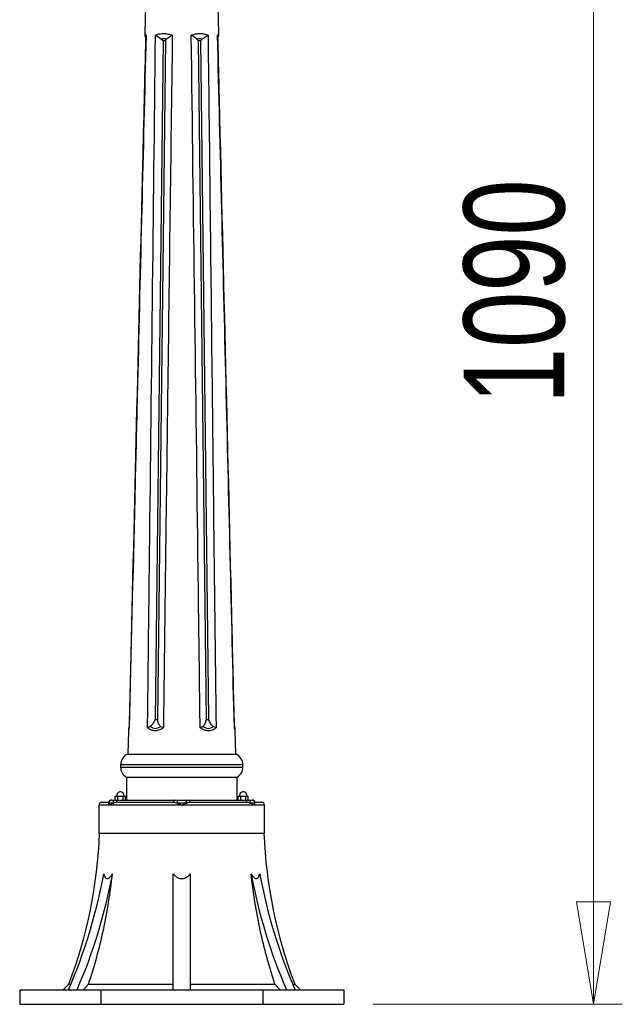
# Model space of a CAD drawing. Header units: millimetres. Extents: x 73.9 to 130, y 75.3 to 172.3.
# Tile 7 of 14: x 109 to 130, y 75.3 to 109.6. Entities that reach past the tile are written whole.
import ezdxf

# ---------------------------------------------------------------- set-up
doc = ezdxf.new("R2010")
doc.units = ezdxf.units.MM
doc.styles.add('SLDTEXTSTYLE0', font='TXT', dxfattribs={"width": 0.75})
doc.dimstyles.new('SLDDIMSTYLE0', dxfattribs={"dimtxt": 3.5, "dimasz": 3.556, "dimexe": 0, "dimexo": 0.0625, "dimgap": 0.875, "dimtad": 1, "dimdec": 0, "dimlfac": 20, "dimrnd": 1e-09, "dimzin": 12, "dimdsep": 46, "dimtxsty": 'SLDTEXTSTYLE0', "dimblk1": 'CLOSED', "dimblk2": 'CLOSED', "dimsah": 1, "dimcen": 0.09, "dimadec": 0, "dimazin": 3, "dimtfac": 1, "dimtdec": 0, "dimtofl": 0, "dimtmove": 0, "dimatfit": 3, "dimldrblk": 'CLOSED', "dimfxl": 0, "dimfrac": 2, "dimtolj": 1, "dimtzin": 12, "dimarcsym": 0})

# ---------------------------------------------------------------- blocks, each defined once
blk = doc.blocks.new('_Closed')
at = {"color": 0, "linetype": 'ByBlock', "lineweight": -2}
for p, q in [((-1, 0.166667), (0, 0)), ((-1, 0.166667), (-1, -0.166667)), ((0, 0), (-1, -0.166667)), ((0, 0), (-1, 0))]:
    blk.add_line(p, q, dxfattribs=at)
blk = doc.blocks.new('_D')
at = {"color": 7, "linetype": 'Continuous', "lineweight": 0}
for p, q in [((115.669, 129.837), (129.969, 129.837)), ((128.969, 129.837), (128.969, 75.342)), ((121.299, 75.342), (129.969, 75.342))]:
    blk.add_line(p, q, dxfattribs=at)
at = {"color": 7, "linetype": 'Continuous', "lineweight": 18, "xscale": 3.556, "yscale": 3.556}
for p, rotation in [((128.969, 129.837, -0.032), 90.0000000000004), ((128.969, 75.342, -0.032), 270.0000000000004)]:
    blk.add_blockref('_Closed', p, dxfattribs=dict(at, rotation=rotation))
at = {"color": 7, "linetype": 'Continuous', "lineweight": 18, "insert": (124.457, 96.202), "char_height": 3.5, "attachment_point": 1, "rotation": 90, "style": 'SLDTEXTSTYLE0'}
blk.add_mtext('1090', dxfattribs=at)

msp = doc.modelspace()

# ---------------------------------------------------------------- linework, layer by layer
at = {"color": 7, "linetype": 'Continuous', "lineweight": 25}
for p, q in [((113.407, 110.037), (113.385, 109.079)), ((115.954, 109.079), (115.932, 110.037)), ((114.018, 108.837), (113.74, 85.237)), ((114.105, 108.837), (113.827, 85.237)), ((113.959, 108.883), (114.018, 108.837)), ((114.018, 108.837), (114.105, 108.837)), ((114.105, 108.837), (114.142, 108.883)), ((115.197, 108.883), (115.234, 108.837)), ((115.234, 108.837), (115.512, 85.237)), ((115.234, 108.837), (115.32, 108.837)), ((115.32, 108.837), (115.38, 108.883)), ((115.32, 108.837), (115.599, 85.237)), ((113.74, 85.237), (113.827, 85.237)), ((115.512, 85.237), (115.599, 85.237)), ((112.813, 84.849), (112.794, 84.037)), ((116.544, 84.037), (116.525, 84.849)), ((112.794, 84.037), (114.669, 84.037)), ((114.669, 84.037), (116.544, 84.037)), ((112.544, 83.666), (112.544, 83.584)), ((116.794, 83.584), (116.794, 83.666)), ((112.744, 83.237), (112.744, 82.437)), ((112.744, 83.237), (114.669, 83.237)), ((114.669, 83.237), (116.594, 83.237)), ((116.594, 82.437), (116.594, 83.237)), ((112.361, 82.428), (112.361, 82.578)), ((112.361, 82.578), (112.453, 82.578)), ((112.453, 82.437), (112.453, 82.578)), ((112.453, 82.578), (112.628, 82.578)), ((112.628, 82.437), (112.628, 82.578)), ((112.628, 82.578), (112.71, 82.578)), ((112.71, 82.437), (112.71, 82.578)), ((116.628, 82.437), (116.628, 82.578)), ((116.628, 82.578), (116.721, 82.578)), ((116.721, 82.437), (116.721, 82.578)), ((116.721, 82.578), (116.896, 82.578)), ((116.896, 82.437), (116.896, 82.578)), ((116.896, 82.578), (116.978, 82.578)), ((116.978, 82.428), (116.978, 82.578)), ((111.794, 82.267), (111.794, 81.292)), ((111.894, 82.367), (112.128, 82.367)), ((112.127, 82.356), (112.127, 82.337)), ((112.289, 82.337), (112.127, 82.337)), ((114.669, 82.267), (112.18, 82.267)), ((112.227, 82.437), (112.349, 82.437)), ((112.421, 82.367), (114.385, 82.367)), ((112.448, 82.437), (114.451, 82.437)), ((114.831, 82.337), (114.508, 82.337)), ((114.547, 82.437), (114.792, 82.437)), ((117.159, 82.267), (114.669, 82.267)), ((114.888, 82.437), (116.891, 82.437)), ((114.954, 82.367), (116.917, 82.367)), ((116.99, 82.437), (117.112, 82.437)), ((117.211, 82.337), (117.05, 82.337)), ((117.211, 82.367), (117.444, 82.367)), ((117.211, 82.337), (117.212, 82.356)), ((117.544, 81.292), (117.544, 82.267)), ((111.794, 81.292), (114.669, 81.292)), ((114.669, 81.292), (117.544, 81.292)), ((114.369, 75.842), (114.369, 79.881)), ((114.969, 75.842), (114.969, 79.881)), ((110.749, 76.046), (110.544, 75.842)), ((110.749, 76.046), (110.818, 76.046)), ((111.256, 75.842), (111.434, 76.046)), ((111.434, 76.046), (114.369, 76.046)), ((114.969, 76.046), (117.905, 76.046)), ((118.082, 75.842), (117.905, 76.046)), ((118.521, 76.046), (118.59, 76.046)), ((118.794, 75.842), (118.59, 76.046)), ((109.04, 75.842), (109.04, 75.342)), ((109.04, 75.842), (111.855, 75.842)), ((111.855, 75.842), (111.855, 75.342)), ((111.855, 75.842), (117.484, 75.842)), ((117.484, 75.842), (117.484, 75.342)), ((117.484, 75.842), (120.299, 75.842)), ((120.299, 75.842), (120.299, 75.342)), ((109.04, 75.342), (111.855, 75.342)), ((111.855, 75.342), (117.484, 75.342)), ((117.484, 75.342), (120.299, 75.342))]:
    msp.add_line(p, q, dxfattribs=at)
at = {"color": 8, "linetype": 'Continuous', "lineweight": 25}
for p, q in [((114.669, 83.666), (112.544, 83.666)), ((112.544, 83.584), (116.794, 83.584)), ((116.794, 83.666), (114.669, 83.666)), ((112.18, 82.267), (111.794, 82.267)), ((117.544, 82.267), (117.159, 82.267))]:
    msp.add_line(p, q, dxfattribs=at)
at = {"color": 7, "linetype": 'Continuous', "lineweight": 25, "flags": 128}
for points in [[(112.289, 82.337), (112.29, 82.357), (112.294, 82.375), (112.299, 82.393), (112.307, 82.408), (112.316, 82.42), (112.326, 82.43), (112.337, 82.435), (112.349, 82.437)], [(112.421, 82.367), (112.423, 82.382), (112.425, 82.395), (112.428, 82.408), (112.431, 82.418), (112.435, 82.426), (112.439, 82.432), (112.443, 82.436), (112.448, 82.437)], [(114.547, 82.437), (114.539, 82.435), (114.532, 82.43), (114.525, 82.42), (114.519, 82.408), (114.514, 82.393), (114.511, 82.375), (114.508, 82.357), (114.508, 82.337)], [(114.792, 82.437), (114.799, 82.435), (114.807, 82.43), (114.814, 82.42), (114.82, 82.408), (114.824, 82.393), (114.828, 82.375), (114.83, 82.357), (114.831, 82.337)], [(116.891, 82.437), (116.895, 82.436), (116.9, 82.432), (116.904, 82.426), (116.907, 82.418), (116.911, 82.408), (116.914, 82.395), (116.916, 82.382), (116.917, 82.367)], [(116.99, 82.437), (117.001, 82.435), (117.013, 82.43), (117.023, 82.42), (117.032, 82.408), (117.039, 82.393), (117.045, 82.375), (117.048, 82.357), (117.05, 82.337)]]:
    msp.add_lwpolyline(points, dxfattribs=at)
at = {"color": 7, "linetype": 'Continuous', "lineweight": 25}
for centre, radius, start, end in [((112.944, 83.666), 0.4, 112.0243, 180), ((116.394, 83.666), 0.4, 0, 67.9757), ((112.944, 83.584), 0.4, 180, 240), ((116.394, 83.584), 0.4, 300, 0), ((112.535, 82.601), 0.127, 0, 190.3889), ((112.535, 82.601), 0.127, 349.6111, 0), ((116.803, 82.601), 0.127, 0, 190.3889), ((116.803, 82.601), 0.127, 349.6111, 0), ((111.894, 82.267), 0.1, 90, 180), ((112.223, 82.337), 0.1, 90.0289, 169.1235), ((112.227, 82.338), 0.0996, 90.2039, 180.2025), ((114.462, 82.36), 0.0779, 98.4594, 174.8242), ((114.877, 82.36), 0.0779, 5.175, 81.5399), ((117.112, 82.338), 0.0996, 359.7975, 89.796), ((117.116, 82.337), 0.1, 10.8256, 89.9712), ((117.116, 82.337), 0.1, 17.4576, 89.9711), ((117.444, 82.267), 0.1, 0, 90), ((95.336, 81.909), 16.49, 339.1748, 357.8568), ((134.003, 81.909), 16.49, 182.1432, 200.8252), ((93.8, 83.21), 18.464, 336.4818, 349.6113), ((94.1, 83.21), 18.464, 336.4818, 349.6113), ((135.239, 83.21), 18.464, 190.3887, 203.5182), ((135.539, 83.21), 18.464, 190.3887, 203.5182)]:
    msp.add_arc(centre, radius, start, end, dxfattribs=at)
for centre, major_axis, ratio, start_param, end_param in [((114.512, 107.006), (-0.555, 1.876), 0.396692, 6.052482, 6.28015), ((114.827, 107.006), (0.555, 1.876), 0.3967, 0.003033, 0.230701), ((114.15, 90.458), (1.326, 5.526), 0.000003, 2.983618, 3.08207), ((114.41, 90.458), (0.692, 5.524), 0.20372, 3.009127, 3.325077), ((114.929, 90.458), (-0.692, 5.524), 0.203723, 2.958109, 3.274059), ((115.189, 90.458), (-1.326, 5.526), 0.000003, 2.983617, 3.299567)]:
    msp.add_ellipse(centre, major_axis=major_axis, ratio=ratio, start_param=start_param, end_param=end_param, dxfattribs=at)
for points, knots in [([(113.413, 108.96), (113.377, 107.491), (113.205, 100.336), (113.014, 92.343), (112.858, 85.818), (112.838, 84.981)], [0, 0, 0, 0, 0.183718, 0.895177, 1, 1, 1, 1]), ([(113.428, 109.021), (113.329, 104.993), (113.224, 100.698), (113.094, 95.337), (112.997, 91.341), (112.907, 87.611), (112.843, 84.948)], [0, 0, 0, 0, 0.501987, 0.53521, 0.668101, 1, 1, 1, 1]), ([(113.385, 109.079), (113.385, 109.074), (113.384, 109.053), (113.387, 109.019), (113.395, 108.979), (113.403, 108.949), (113.41, 108.932), (113.412, 108.926)], [0, 0, 0, 0, 0.097636, 0.396133, 0.656752, 0.872856, 1, 1, 1, 1]), ([(113.428, 109.021), (113.428, 109.02), (113.427, 109.019), (113.421, 109.005), (113.411, 108.985), (113.416, 108.966), (113.418, 108.96)], [0, 0, 0, 0, 0.009099, 0.088643, 0.70088, 1, 1, 1, 1]), ([(113.481, 84.948), (113.485, 85.313), (113.506, 87.138), (113.599, 95.162), (113.686, 102.821), (113.757, 109.021)], [0, 0, 0, 0, 0.0454834, 0.227417, 1, 1, 1, 1]), ([(113.757, 109.021), (113.762, 109.023), (113.798, 109.041), (113.871, 109.066), (113.983, 109.083), (114.104, 109.08), (114.224, 109.059), (114.304, 109.033), (114.341, 109.021)], [0, 0, 0, 0, 0.0338834, 0.231283, 0.4285489, 0.6263557, 0.8242351, 1, 1, 1, 1]), ([(113.959, 108.883), (113.908, 108.915), (113.837, 108.961), (113.777, 109.005), (113.759, 109.019), (113.757, 109.02), (113.757, 109.021)], [0, 0, 0, 0, 0.684579, 0.960108, 0.995905, 1, 1, 1, 1]), ([(114.341, 109.021), (114.286, 104.854), (114.227, 100.421), (114.157, 94.922), (114.108, 91.064), (114.064, 87.473), (114.032, 84.948)], [0, 0, 0, 0, 0.519214, 0.552437, 0.685329, 1, 1, 1, 1]), ([(114.341, 109.021), (114.34, 109.02), (114.337, 109.019), (114.313, 109.005), (114.238, 108.961), (114.182, 108.915), (114.142, 108.883)], [0, 0, 0, 0, 0.004095, 0.039892, 0.315421, 1, 1, 1, 1]), ([(114.998, 109.021), (115.005, 109.023), (115.054, 109.041), (115.145, 109.066), (115.269, 109.083), (115.388, 109.08), (115.494, 109.059), (115.554, 109.033), (115.582, 109.021)], [0, 0, 0, 0, 0.033883, 0.231283, 0.428549, 0.626356, 0.824235, 1, 1, 1, 1]), ([(115.307, 84.948), (115.302, 85.313), (115.279, 87.138), (115.179, 95.162), (115.079, 102.821), (114.998, 109.021)], [0, 0, 0, 0, 0.0454834, 0.227417, 1, 1, 1, 1]), ([(115.197, 108.883), (115.157, 108.915), (115.1, 108.961), (115.026, 109.005), (115.001, 109.019), (114.998, 109.02), (114.998, 109.021)], [0, 0, 0, 0, 0.684579, 0.960108, 0.995905, 1, 1, 1, 1]), ([(115.582, 109.021), (115.582, 109.02), (115.58, 109.019), (115.562, 109.005), (115.502, 108.961), (115.43, 108.915), (115.38, 108.883)], [0, 0, 0, 0, 0.004095, 0.039892, 0.315421, 1, 1, 1, 1]), ([(115.582, 109.021), (115.629, 104.854), (115.68, 100.421), (115.743, 94.922), (115.787, 91.064), (115.829, 87.473), (115.858, 84.948)], [0, 0, 0, 0, 0.5192145, 0.5524374, 0.685329, 1, 1, 1, 1]), ([(116.495, 84.948), (116.399, 88.944), (116.207, 96.968), (116.009, 104.993), (115.911, 109.021)], [0, 0, 0, 0, 0.4980134, 1, 1, 1, 1]), ([(115.921, 108.96), (115.923, 108.966), (115.928, 108.985), (115.918, 109.005), (115.912, 109.019), (115.911, 109.02), (115.911, 109.021)], [0, 0, 0, 0, 0.297939, 0.911208, 0.990885, 1, 1, 1, 1]), ([(116.5, 84.981), (116.474, 86.08), (116.301, 93.332), (116.11, 101.325), (115.944, 108.218), (115.926, 108.96)], [0, 0, 0, 0, 0.1375519, 0.9072299, 1, 1, 1, 1]), ([(115.927, 108.926), (115.932, 108.941), (115.943, 108.972), (115.953, 109.023), (115.954, 109.059), (115.954, 109.078)], [0, 0, 0, 0, 0.312075, 0.61892, 1, 1, 1, 1]), ([(116.5, 84.981), (116.474, 86.08), (116.301, 93.332), (116.111, 101.313), (115.944, 108.196), (115.927, 108.926)], [0, 0, 0, 0, 0.1377473, 0.9085177, 1, 1, 1, 1]), ([(113.74, 85.237), (113.721, 85.196), (113.686, 85.125), (113.631, 85.041), (113.59, 85.011), (113.575, 85.001)], [0, 0, 0, 0, 0.4644758, 0.8084747, 1, 1, 1, 1]), ([(113.935, 85.001), (113.921, 85.013), (113.891, 85.04), (113.864, 85.101), (113.842, 85.167), (113.832, 85.214), (113.827, 85.237)], [0, 0, 0, 0, 0.220558, 0.477122, 0.740723, 1, 1, 1, 1]), ([(115.512, 85.237), (115.502, 85.196), (115.485, 85.125), (115.45, 85.041), (115.416, 85.011), (115.404, 85.001)], [0, 0, 0, 0, 0.464476, 0.808475, 1, 1, 1, 1]), ([(115.763, 85.001), (115.746, 85.013), (115.71, 85.04), (115.669, 85.101), (115.631, 85.167), (115.609, 85.214), (115.599, 85.237)], [0, 0, 0, 0, 0.220558, 0.477122, 0.740723, 1, 1, 1, 1]), ([(112.827, 84.943), (112.827, 84.941), (112.825, 84.936), (112.825, 84.934), (112.824, 84.931), (112.825, 84.932), (112.824, 84.931), (112.824, 84.93), (112.823, 84.928), (112.822, 84.922), (112.82, 84.909), (112.816, 84.885), (112.813, 84.864), (112.814, 84.849), (112.814, 84.849)], [0, 0, 0, 0, 0.095246, 0.315557, 0.424811, 0.48212, 0.486611, 0.491158, 0.502525, 0.530689, 0.603137, 0.735894, 0.989987, 1, 1, 1, 1]), ([(112.843, 84.948), (112.843, 84.948), (112.842, 84.951), (112.839, 84.962), (112.84, 84.973), (112.841, 84.981)], [0, 0, 0, 0, 0.014483, 0.315169, 1, 1, 1, 1]), ([(113.575, 85.001), (113.549, 84.986), (113.516, 84.969), (113.487, 84.951), (113.481, 84.948), (113.481, 84.948)], [0, 0, 0, 0, 0.804244, 0.991004, 1, 1, 1, 1]), ([(114.032, 84.948), (114.017, 84.939), (113.954, 84.898), (113.858, 84.859), (113.75, 84.845), (113.649, 84.854), (113.557, 84.89), (113.501, 84.933), (113.481, 84.948)], [0, 0, 0, 0, 0.080276, 0.349095, 0.484965, 0.620819, 0.867057, 1, 1, 1, 1]), ([(114.032, 84.948), (114.032, 84.948), (114.025, 84.951), (113.99, 84.969), (113.96, 84.986), (113.935, 85.001)], [0, 0, 0, 0, 0.008996, 0.195756, 1, 1, 1, 1]), ([(115.404, 85.001), (115.379, 84.986), (115.348, 84.969), (115.314, 84.951), (115.307, 84.948), (115.307, 84.948)], [0, 0, 0, 0, 0.804244, 0.991004, 1, 1, 1, 1]), ([(115.858, 84.948), (115.846, 84.939), (115.794, 84.898), (115.71, 84.859), (115.607, 84.845), (115.504, 84.854), (115.401, 84.89), (115.331, 84.933), (115.307, 84.948)], [0, 0, 0, 0, 0.080276, 0.349095, 0.484965, 0.620819, 0.867057, 1, 1, 1, 1]), ([(115.858, 84.948), (115.858, 84.948), (115.852, 84.951), (115.823, 84.969), (115.79, 84.986), (115.763, 85.001)], [0, 0, 0, 0, 0.008996, 0.195756, 1, 1, 1, 1]), ([(116.498, 84.981), (116.499, 84.973), (116.5, 84.962), (116.497, 84.951), (116.495, 84.948), (116.495, 84.948)], [0, 0, 0, 0, 0.684999, 0.985525, 1, 1, 1, 1]), ([(116.525, 84.849), (116.525, 84.85), (116.525, 84.863), (116.523, 84.883), (116.52, 84.906), (116.517, 84.921), (116.515, 84.928), (116.515, 84.931), (116.515, 84.931), (116.514, 84.931), (116.514, 84.931), (116.514, 84.932), (116.514, 84.933), (116.514, 84.934), (116.512, 84.941), (116.512, 84.943)], [0, 0, 0, 0, 0.028138, 0.226457, 0.373184, 0.464524, 0.505532, 0.511241, 0.514722, 0.518364, 0.524214, 0.537287, 0.584929, 0.906423, 1, 1, 1, 1]), ([(112.127, 82.337), (112.128, 82.336), (112.135, 82.316), (112.154, 82.29), (112.179, 82.267), (112.18, 82.267)], [0, 0, 0, 0, 0.0838882, 0.9945494, 1, 1, 1, 1]), ([(112.18, 82.267), (112.18, 82.267), (112.205, 82.29), (112.241, 82.316), (112.285, 82.336), (112.289, 82.337)], [0, 0, 0, 0, 0.0054506, 0.9161118, 1, 1, 1, 1]), ([(112.289, 82.337), (112.314, 82.347), (112.354, 82.363), (112.402, 82.366), (112.421, 82.367)], [0, 0, 0, 0, 0.609371, 1, 1, 1, 1]), ([(112.349, 82.437), (112.375, 82.437), (112.406, 82.437), (112.442, 82.437), (112.448, 82.437)], [0, 0, 0, 0, 0.831935, 1, 1, 1, 1]), ([(114.385, 82.367), (114.406, 82.365), (114.445, 82.36), (114.488, 82.344), (114.508, 82.337)], [0, 0, 0, 0, 0.5622507, 1, 1, 1, 1]), ([(114.451, 82.437), (114.458, 82.437), (114.487, 82.437), (114.522, 82.437), (114.547, 82.437)], [0, 0, 0, 0, 0.268627, 1, 1, 1, 1]), ([(114.508, 82.337), (114.526, 82.33), (114.578, 82.309), (114.633, 82.284), (114.669, 82.267), (114.669, 82.267)], [0, 0, 0, 0, 0.347395, 0.994564, 1, 1, 1, 1]), ([(114.669, 82.267), (114.67, 82.267), (114.72, 82.29), (114.775, 82.316), (114.827, 82.336), (114.831, 82.337)], [0, 0, 0, 0, 0.005451, 0.916112, 1, 1, 1, 1]), ([(114.792, 82.437), (114.818, 82.437), (114.852, 82.437), (114.881, 82.437), (114.888, 82.437)], [0, 0, 0, 0, 0.745169, 1, 1, 1, 1]), ([(114.831, 82.337), (114.858, 82.347), (114.901, 82.363), (114.939, 82.366), (114.954, 82.367)], [0, 0, 0, 0, 0.609365, 1, 1, 1, 1]), ([(116.891, 82.437), (116.898, 82.437), (116.934, 82.437), (116.965, 82.437), (116.99, 82.437)], [0, 0, 0, 0, 0.195125, 1, 1, 1, 1]), ([(116.917, 82.367), (116.936, 82.366), (116.985, 82.363), (117.025, 82.347), (117.05, 82.337)], [0, 0, 0, 0, 0.390629, 1, 1, 1, 1]), ([(117.05, 82.337), (117.053, 82.336), (117.098, 82.316), (117.134, 82.29), (117.159, 82.267), (117.159, 82.267)], [0, 0, 0, 0, 0.083888, 0.994549, 1, 1, 1, 1]), ([(117.159, 82.267), (117.159, 82.267), (117.184, 82.29), (117.203, 82.316), (117.211, 82.336), (117.211, 82.337)], [0, 0, 0, 0, 0.005451, 0.916112, 1, 1, 1, 1]), ([(111.434, 76.046), (111.53, 76.355), (111.724, 76.971), (111.953, 77.923), (112.14, 78.893), (112.221, 79.551), (112.262, 79.881)], [0, 0, 0, 0, 0.248188, 0.496376, 0.748188, 1, 1, 1, 1]), ([(111.962, 79.881), (111.971, 79.848), (111.989, 79.785), (112.029, 79.724), (112.077, 79.705), (112.131, 79.722), (112.196, 79.781), (112.238, 79.845), (112.262, 79.881)], [0, 0, 0, 0, 0.191862, 0.367959, 0.496341, 0.624963, 0.794396, 1, 1, 1, 1]), ([(114.369, 79.881), (114.402, 79.846), (114.45, 79.795), (114.531, 79.744), (114.604, 79.714), (114.689, 79.706), (114.792, 79.731), (114.887, 79.793), (114.943, 79.853), (114.969, 79.881)], [0, 0, 0, 0, 0.198802, 0.299965, 0.400771, 0.526998, 0.653175, 0.838032, 1, 1, 1, 1]), ([(117.077, 79.881), (117.098, 79.849), (117.138, 79.788), (117.201, 79.727), (117.257, 79.705), (117.305, 79.72), (117.348, 79.779), (117.367, 79.844), (117.377, 79.881)], [0, 0, 0, 0, 0.1828942, 0.3604525, 0.4896333, 0.6191229, 0.7856414, 1, 1, 1, 1]), ([(117.905, 76.046), (117.808, 76.355), (117.615, 76.971), (117.386, 77.923), (117.199, 78.893), (117.118, 79.551), (117.077, 79.881)], [0, 0, 0, 0, 0.248188, 0.496376, 0.748188, 1, 1, 1, 1])]:
    msp.add_open_spline(points, degree=3, knots=knots, dxfattribs=at)
at = {"color": 8, "linetype": 'Continuous', "lineweight": 25}
for points, knots in [([(113.386, 109.079), (113.386, 109.079), (113.386, 109.079), (113.4, 109.059), (113.419, 109.033), (113.428, 109.021)], [0, 0, 0, 0, 0.246659, 0.648456, 1, 1, 1, 1]), ([(115.911, 109.021), (115.912, 109.023), (115.925, 109.04), (115.943, 109.065), (115.955, 109.081), (115.953, 109.079), (115.953, 109.079)], [0, 0, 0, 0, 0.067755, 0.45705, 0.857009, 1, 1, 1, 1]), ([(112.843, 84.948), (112.841, 84.939), (112.828, 84.898), (112.817, 84.861), (112.813, 84.846), (112.814, 84.849), (112.814, 84.849)], [0, 0, 0, 0, 0.160558, 0.698216, 0.965286, 1, 1, 1, 1]), ([(116.525, 84.849), (116.525, 84.85), (116.524, 84.853), (116.513, 84.89), (116.5, 84.933), (116.495, 84.948)], [0, 0, 0, 0, 0.2417232, 0.7341447, 1, 1, 1, 1])]:
    msp.add_open_spline(points, degree=3, knots=knots, dxfattribs=at)

# ---------------------------------------------------------------- dimensions: what is measured, and where the dimension line sits
at = {"color": 7, "linetype": 'Continuous', "lineweight": 18}
dim = msp.add_linear_dim(base=(128.969, 75.342), p1=(114.669, 129.837), p2=(120.299, 75.342), angle=90, dimstyle='SLDDIMSTYLE0', dxfattribs=at)
dim.commit()
dim.dimension.update_dxf_attribs({"geometry": '_D', "text_midpoint": (128.969, 101.374), "dimtype": 160})

doc.saveas('drawing.dxf')
